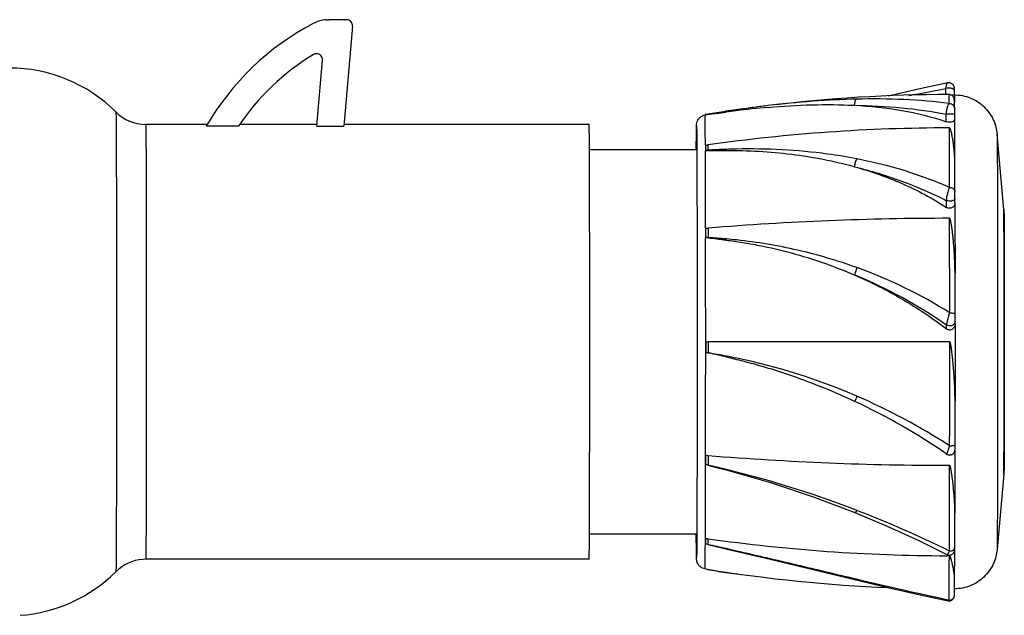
# Model space of a CAD drawing. Header units: millimetres. Extents: x 520 to 659, y -95 to -22.
# Tile 2 of 2: x 567 to 659, y -84 to -29. Entities that reach past the tile are written whole.
import ezdxf

# ---------------------------------------------------------------- set-up
doc = ezdxf.new("R2010")
doc.units = ezdxf.units.MM
doc.header["$LTSCALE"] = 30.734
doc.layers.get('0').update_dxf_attribs({"linetype": 'CONTINUOUS'})

msp = doc.modelspace()

# ---------------------------------------------------------------- linework, layer by layer
at = {"color": 7, "linetype": 'Continuous'}
for p, q in [((594.279, -28.976), (594.266, -28.977)), ((595.502, -28.626), (595.726, -28.618)), ((597.385, -28.618), (595.726, -28.618)), ((597.933, -29.216), (597.118, -38.523)), ((594.609, -38.523), (595.146, -32.38)), ((595.146, -32.38), (595.133, -32.381)), ((653.384, -34.513), (653.384, -34.513)), ((653.204, -35.596), (653.203, -35.027)), ((653.663, -35.618), (653.99, -35.619)), ((653.985, -35.136), (653.985, -35.027)), ((653.986, -35.619), (653.985, -35.136)), ((636.639, -36.621), (633.67, -37.009)), ((654.005, -36.267), (654.005, -36.276)), ((631.012, -37.42), (630.775, -37.459)), ((630.775, -37.459), (631.012, -37.429)), ((630.775, -37.459), (630.775, -37.509)), ((632.698, -37.228), (632.713, -37.226)), ((633.67, -37.009), (633.653, -37.012)), ((633.67, -37.009), (633.653, -37.012)), ((633.664, -37.102), (633.681, -37.1)), ((654.017, -37.408), (653.234, -37.407)), ((653.234, -38.127), (653.234, -37.407)), ((654.015, -36.907), (654.015, -36.91)), ((654.016, -36.947), (654.015, -36.907)), ((654.017, -37.408), (654.016, -36.947)), ((654.017, -37.923), (654.017, -37.408)), ((584.415, -38.369), (578.684, -38.369)), ((594.616, -38.369), (587.436, -38.369)), ((619.978, -38.369), (597.125, -38.369)), ((587.315, -38.523), (584.331, -38.523)), ((594.609, -38.523), (597.118, -38.523)), ((653.524, -39.435), (653.52, -38.696)), ((658.591, -46.285), (657.964, -39.271)), ((630.8, -40.312), (630.802, -40.791)), ((620.003, -40.719), (630.003, -40.719)), ((630.802, -40.791), (630.802, -40.834)), ((654.032, -42.038), (654.032, -42.027)), ((653.257, -46.095), (653.258, -45.472)), ((654.04, -45.712), (654.041, -45.266)), ((653.544, -48.422), (653.542, -47.113)), ((630.82, -48.043), (630.821, -48.9)), ((630.821, -48.9), (630.821, -48.925)), ((654.048, -52.229), (654.048, -52.22)), ((654.05, -56.96), (654.052, -56.702)), ((653.267, -57.419), (653.269, -57.059)), ((654.05, -56.96), (654.051, -58.612)), ((620.031, -58.617), (620.031, -58.571)), ((630.827, -58.609), (630.827, -59.613)), ((630.827, -59.613), (630.827, -58.609)), ((653.55, -58.612), (631.069, -58.613)), ((653.55, -60.141), (653.55, -58.612)), ((630.827, -59.613), (630.827, -59.613)), ((654.049, -64.133), (654.049, -64.124)), ((654.046, -68.613), (654.046, -68.596)), ((654.047, -68.576), (654.047, -68.195)), ((630.818, -70.035), (630.82, -69.177)), ((630.82, -69.177), (630.819, -70.059)), ((653.26, -69.064), (653.262, -69.064)), ((653.59, -69.15), (653.534, -69.152)), ((653.589, -69.15), (653.64, -69.143)), ((653.6, -69.149), (653.59, -69.15)), ((653.6, -69.149), (653.598, -69.149)), ((630.819, -70.059), (630.818, -70.035)), ((653.54, -71.452), (653.542, -70.113)), ((658.591, -70.953), (657.964, -77.967)), ((654.034, -74.559), (654.034, -74.55)), ((630.003, -76.519), (620.003, -76.519)), ((630.8, -76.916), (630.797, -77.441)), ((630.797, -77.397), (630.8, -76.916)), ((631.035, -77.494), (630.797, -77.441)), ((631.035, -77.494), (631.034, -77.495)), ((631.034, -77.495), (632.718, -77.884)), ((632.724, -77.874), (632.718, -77.884)), ((632.718, -77.884), (636.845, -78.857)), ((653.52, -78.535), (653.297, -78.529)), ((653.52, -78.535), (653.297, -78.534)), ((653.3, -78.415), (653.3, -78.415)), ((653.517, -79.325), (653.52, -78.535)), ((578.684, -78.869), (578.402, -78.879)), ((619.978, -78.869), (578.684, -78.869)), ((630.772, -79.752), (630.772, -79.753)), ((630.772, -79.752), (631.014, -79.792)), ((636.845, -78.857), (647.806, -81.483)), ((631.007, -79.818), (630.769, -79.779)), ((633.786, -80.246), (633.662, -80.228)), ((644.877, -80.728), (644.794, -80.708)), ((654.007, -80.713), (654.007, -80.707)), ((653.997, -82.214), (653.997, -82.206)), ((653.997, -82.232), (653.997, -82.224)), ((653.396, -82.724), (653.396, -82.724)), ((653.498, -82.677), (653.41, -82.658)), ((653.498, -82.677), (653.411, -82.659))]:
    msp.add_line(p, q, dxfattribs=at)
for points in [[(653.383, -34.513), (650.784, -35.07), (647.824, -35.744)], [(653.985, -35.013), (653.985, -35.002), (653.984, -34.991), (653.984, -34.974), (653.981, -34.944), (653.975, -34.909), (653.967, -34.871), (653.954, -34.832), (653.938, -34.793), (653.918, -34.754), (653.894, -34.717), (653.866, -34.681), (653.835, -34.646), (653.799, -34.615), (653.76, -34.586), (653.717, -34.56), (653.67, -34.539), (653.621, -34.522), (653.569, -34.51), (653.515, -34.504), (653.46, -34.504), (653.404, -34.51), (653.384, -34.513)], [(653.64, -69.143), (653.69, -69.131), (653.736, -69.114), (653.78, -69.094), (653.82, -69.07), (653.857, -69.043), (653.891, -69.014), (653.922, -68.982), (653.949, -68.948), (653.973, -68.912), (653.994, -68.874), (654.011, -68.836), (654.025, -68.797), (654.034, -68.759), (654.041, -68.721), (654.045, -68.688), (654.046, -68.667), (654.046, -68.657), (654.046, -68.649), (654.046, -68.639)], [(631.055, -70.116), (631.586, -70.247), (632.221, -70.407), (632.737, -70.54)], [(632.737, -70.54), (636.861, -71.717), (640.937, -73.075), (644.725, -74.514)], [(644.725, -74.514), (647.722, -75.775), (650.666, -77.121), (653.299, -78.415)], [(654.026, -77.952), (654.026, -77.94), (654.027, -77.782)], [(653.3, -78.415), (653.331, -78.43), (653.384, -78.449), (653.438, -78.462), (653.492, -78.468), (653.546, -78.469), (653.599, -78.464), (653.649, -78.454), (653.698, -78.439), (653.744, -78.42), (653.786, -78.396), (653.826, -78.369), (653.862, -78.339), (653.895, -78.307), (653.924, -78.272), (653.949, -78.235), (653.971, -78.198), (653.988, -78.16), (654.002, -78.123), (654.012, -78.086), (654.019, -78.05), (654.024, -78.018), (654.025, -77.993), (654.026, -77.979), (654.026, -77.971), (654.026, -77.962)], [(647.806, -81.483), (650.804, -82.167), (653.395, -82.724)], [(653.396, -82.724), (653.423, -82.729), (653.48, -82.734), (653.536, -82.733), (653.591, -82.725), (653.643, -82.712), (653.693, -82.694), (653.739, -82.672), (653.782, -82.645), (653.822, -82.614), (653.857, -82.581), (653.889, -82.545), (653.916, -82.507), (653.939, -82.467), (653.958, -82.428), (653.972, -82.388), (653.983, -82.349), (653.991, -82.313), (653.995, -82.279), (653.996, -82.256), (653.997, -82.245), (653.997, -82.238)]]:
    msp.add_lwpolyline(points, dxfattribs=at)
for centre, radius, start, end in [((605.93, -51.09), 25, 117.81157, 149.82678), ((595.725, -31.718), 3.1, 94.1317, 117.81262), ((597.385, -29.168), 0.55, 355.00502, 89.99482), ((605.943, -51.088), 22.47, 121.16805, 146.00009), ((594.598, -32.333), 0.55, 355.00853, 94.12722), ((565.978, -47.206), 14.088, 45.19461, 89.99911), ((653.566, -175.622), 140.033, 90.02938, 96.94309), ((653.494, -36.089), 0.5, 55.94586, 90.02111), ((653.571, -175.654), 140.066, 96.94337, 98.16822), ((578.684, -34.456), 3.913, 224.76279, 270.00046), ((646.704, -139.739), 103.464, 98.71909, 98.85664), ((652.025, -164.632), 128.937, 98.6182, 99.37954), ((646.076, -135.611), 99.288, 97.74412, 98.72222), ((651.276, -159.665), 123.913, 98.17672, 98.62028), ((645.416, -130.831), 94.463, 97.14644, 97.7279), ((644.111, -120.269), 83.821, 95.10422, 97.14775), ((-777.67, -45.347), 1431.706, 0.132415, 0.297113), ((653.586, -200.014), 161.318, 90.02322, 98.03347), ((687.765, -40.738), 56.725, 179.53679, 180.03804), ((-2432.602, -53.112), 3052.63, 0.033079, 0.232919), ((637.817, -149.09), 108.527, 93.58074, 93.70638), ((631.915, -145.336), 104.552, 90.48002, 90.61007), ((632.857, -96.94), 56.144, 90.1366, 92.09825), ((-2711.257, -52.775), 3342.08, 0.081106, 0.204709), ((635.04, -103.633), 62.985, 92.10173, 93.64205), ((634.921, -102.074), 61.42, 91.14096, 92.04437), ((482.955, -45.041), 171.086, 359.92474, 0.14397), ((653.592, -325.206), 278.093, 90.01031, 94.64712), ((813.22, -49.047), 182.161, 179.67901, 179.95762), ((623.898, -113.328), 64.799, 83.65602, 83.86707), ((627.421, -113.007), 64.197, 86.75128, 86.96357), ((626.274, -98.137), 49.422, 82.47841, 84.72078), ((628.226, -100.455), 51.621, 84.9724, 86.85468), ((628.19, -99.819), 50.987, 83.77666, 84.86931), ((629.522, -94.366), 45.352, 58.00251, 70.15638), ((627.101, -94.938), 46.039, 55.36291, 67.51543), ((526.731, -56.279), 127.322, 359.80958, 0.09852), ((883.202, -60.141), 252.138, 179.65282, 179.88857), ((619.239, -118.495), 60.012, 76.9893, 78.86616), ((621.821, -117.092), 58.181, 80.85785, 81.09464), ((621.908, -117.265), 58.338, 79.2824, 80.96925), ((621.797, -117.247), 58.337, 78.20434, 79.17225), ((621.787, -117.281), 58.373, 66.6543, 78.20194), ((619.276, -118.399), 59.908, 55.43695, 64.87823), ((619.3, -118.34), 59.845, 55.42622, 64.87602), ((621.454, -117.998), 59.163, 57.14816, 66.63333), ((-2431.947, -64.127), 3051.975, 359.76704, 359.966923), ((828.322, -70.85), 197.267, 179.52087, 179.78567), ((653.597, 208.333), 278.447, 265.3579, 269.98882), ((653.544, -68.656), 0.497, 235.45998, 275.25327), ((-1627.021, -67.303), 2257.841, 359.756066, 359.930035), ((614.248, -141.034), 72.883, 76.66696, 76.85848), ((615.812, -138.779), 70.339, 77.48363, 77.68165), ((610.927, -161.548), 93.626, 76.5236, 77.58501), ((630.448, -70.01), 2.35, 346.97193, 347.89437), ((610.627, -162.098), 94.227, 75.81765, 76.42365), ((609.64, -165.605), 97.87, 68.87957, 75.76083), ((606.504, -173.474), 106.34, 63.75504, 68.83078), ((703.086, -78.092), 72.053, 179.09332, 179.52391), ((653.586, 82.838), 161.372, 261.96916, 269.89743), ((516.57, -591.866), 526.955, 77.2659, 77.45424), ((-36.136, -75.378), 690.164, 359.557049, 359.778354), ((578.684, -82.782), 3.913, 94.13441, 135.23631), ((-247.953, -75.764), 901.476, 359.560643, 359.773698), ((565.978, -70.031), 14.088, 274.13468, 314.80569), ((652.038, 47.396), 128.94, 260.61265, 261.37319), ((653.561, 58.375), 139.994, 260.73153, 267.66633), ((651.276, 42.347), 123.835, 261.37104, 261.82266), ((-13.334, -76.972), 667.352, 359.550996, 359.678797)]:
    msp.add_arc(centre, radius, start, end, dxfattribs=at)
msp.add_ellipse((592.844, -58.619), major_axis=(1.772, 20.25), ratio=0.002575, start_param=-0.123358, end_param=0.000414, dxfattribs=at)
for points in [[(594.559, -31.784), (594.473, -31.79), (594.387, -31.818), (594.314, -31.862)], [(630.8, -40.312), (630.88, -40.302), (630.961, -40.291), (631.041, -40.279)], [(633.691, -78.095), (633.369, -78.021), (633.046, -77.947), (632.724, -77.874)]]:
    msp.add_open_spline(points, degree=3, dxfattribs=at)
for points, knots in [([(653.203, -35.027), (653.208, -34.958), (653.222, -34.835), (653.255, -34.692), (653.291, -34.605), (653.323, -34.55), (653.359, -34.518), (653.384, -34.513)], [0, 0, 0, 0, 0.366489, 0.65793, 0.77219, 0.865618, 1, 1, 1, 1]), ([(649.758, -35.685), (650.05, -35.626), (651.197, -35.397), (652.346, -35.179), (653.203, -35.027)], [0, 0, 0, 0, 0.255131, 1, 1, 1, 1]), ([(653.985, -35.232), (653.985, -35.212), (653.973, -35.166), (653.921, -35.103), (653.833, -35.047), (653.714, -35.006), (653.578, -34.983), (653.404, -34.98), (653.277, -35.001), (653.203, -35.027)], [0, 0, 0, 0, 0.067795, 0.154654, 0.270379, 0.414179, 0.574742, 0.734952, 1, 1, 1, 1]), ([(653.516, -36.426), (653.515, -36.361), (653.513, -36.239), (653.511, -36.069), (653.508, -35.925), (653.505, -35.807), (653.503, -35.725), (653.501, -35.673), (653.5, -35.643), (653.498, -35.621), (653.498, -35.603), (653.496, -35.595), (653.495, -35.588), (653.494, -35.588)], [0, 0, 0, 0, 0.233566, 0.43634, 0.608156, 0.748887, 0.858456, 0.901535, 0.936803, 0.964258, 0.983906, 0.995767, 1, 1, 1, 1]), ([(654.004, -36.267), (654.003, -36.197), (653.99, -36.068), (653.933, -35.859), (653.849, -35.724), (653.775, -35.674)], [0, 0, 0, 0, 0.321102, 0.589589, 1, 1, 1, 1]), ([(653.99, -35.619), (654.242, -35.62), (654.746, -35.669), (655.714, -35.953), (656.796, -36.645), (657.543, -37.686), (657.867, -38.598), (657.945, -39.058), (657.964, -39.271)], [0, 0, 0, 0, 0.127903, 0.255794, 0.510276, 0.76446, 0.891229, 1, 1, 1, 1]), ([(653.99, -35.619), (653.991, -35.619), (653.991, -35.624), (653.993, -35.63), (653.993, -35.643), (653.994, -35.661), (653.995, -35.683), (653.996, -35.724), (653.998, -35.787), (654, -35.877), (654.001, -35.988), (654.003, -36.118), (654.004, -36.211), (654.005, -36.261)], [0, 0, 0, 0, 0.004154, 0.015995, 0.035649, 0.063128, 0.098431, 0.141551, 0.251213, 0.392047, 0.563929, 0.766652, 1, 1, 1, 1]), ([(644.873, -36.016), (643.514, -36.048), (640.763, -36.191), (638.022, -36.459), (636.639, -36.621)], [0, 0, 0, 0, 0.494089, 1, 1, 1, 1]), ([(636.654, -36.781), (638.004, -36.661), (640.674, -36.497), (643.35, -36.519), (644.666, -36.587)], [0, 0, 0, 0, 0.507005, 1, 1, 1, 1]), ([(644.873, -36.016), (644.842, -36.025), (644.798, -36.065), (644.757, -36.134), (644.714, -36.235), (644.678, -36.388), (644.667, -36.519), (644.666, -36.587)], [0, 0, 0, 0, 0.155601, 0.260225, 0.383075, 0.673734, 1, 1, 1, 1]), ([(644.666, -36.587), (646.134, -36.614), (649.004, -36.759), (651.855, -37.144), (653.234, -37.407)], [0, 0, 0, 0, 0.51115, 1, 1, 1, 1]), ([(644.666, -36.587), (646.148, -36.665), (649.048, -36.961), (651.888, -37.659), (653.234, -38.127)], [0, 0, 0, 0, 0.509942, 1, 1, 1, 1]), ([(653.516, -36.426), (652.114, -36.239), (649.234, -35.999), (646.345, -35.981), (644.873, -36.016)], [0, 0, 0, 0, 0.48996, 1, 1, 1, 1]), ([(653.234, -37.407), (653.242, -37.294), (653.266, -37.079), (653.328, -36.791), (653.397, -36.591), (653.463, -36.478), (653.498, -36.439), (653.516, -36.426)], [0, 0, 0, 0, 0.329143, 0.622965, 0.851129, 0.935485, 1, 1, 1, 1]), ([(653.516, -36.426), (653.583, -36.426), (653.721, -36.454), (653.89, -36.571), (653.992, -36.733), (654.014, -36.852), (654.015, -36.907)], [0, 0, 0, 0, 0.26623, 0.534768, 0.783696, 1, 1, 1, 1]), ([(654.015, -36.91), (654.015, -36.842), (654.012, -36.628), (654.008, -36.414), (654.004, -36.267)], [0, 0, 0, 0, 0.313275, 1, 1, 1, 1]), ([(575.906, -37.211), (575.907, -37.212), (575.907, -37.218), (575.908, -37.229), (575.909, -37.247), (575.91, -37.271), (575.911, -37.303), (575.912, -37.358), (575.914, -37.444), (575.916, -37.567), (575.918, -37.717), (575.92, -37.893), (575.923, -38.179), (575.926, -38.602), (575.93, -39.184), (575.933, -39.864), (575.935, -40.35), (575.936, -40.609)], [0, 0, 0, 0, 0.001325, 0.004618, 0.009893, 0.017151, 0.026391, 0.03761, 0.065974, 0.102211, 0.146268, 0.198077, 0.257577, 0.399417, 0.571058, 0.771565, 1, 1, 1, 1]), ([(629.97, -38.638), (629.971, -38.593), (629.973, -38.514), (629.976, -38.414), (629.985, -38.275), (630.025, -38.092), (630.142, -37.869), (630.312, -37.684), (630.526, -37.549), (630.689, -37.499), (630.772, -37.485)], [0, 0, 0, 0, 0.087809, 0.153008, 0.193465, 0.356693, 0.513316, 0.674835, 0.837166, 1, 1, 1, 1]), ([(630.8, -40.312), (630.798, -39.937), (630.794, -39.279), (630.789, -38.516), (630.785, -38.045), (630.782, -37.801), (630.778, -37.63), (630.776, -37.541), (630.775, -37.509)], [0, 0, 0, 0, 0.401031, 0.703988, 0.817286, 0.904587, 0.96556, 1, 1, 1, 1]), ([(631.012, -37.429), (631.153, -37.411), (631.434, -37.378), (631.856, -37.333), (632.277, -37.282), (632.557, -37.244), (632.697, -37.228)], [0, 0, 0, 0, 0.250558, 0.50075, 0.750567, 1, 1, 1, 1]), ([(632.704, -37.152), (632.701, -37.152), (632.697, -37.162), (632.696, -37.177), (632.695, -37.201), (632.697, -37.219), (632.698, -37.228)], [0, 0, 0, 0, 0.100032, 0.315534, 0.630342, 1, 1, 1, 1]), ([(578.684, -38.369), (578.685, -38.369), (578.685, -38.372), (578.686, -38.375), (578.686, -38.384), (578.687, -38.4), (578.688, -38.428), (578.69, -38.47), (578.691, -38.525), (578.692, -38.592), (578.693, -38.671), (578.695, -38.8), (578.697, -38.991), (578.7, -39.256), (578.702, -39.568), (578.705, -39.925), (578.707, -40.327), (578.71, -40.951), (578.714, -41.835), (578.718, -43.015), (578.722, -44.345), (578.725, -45.813), (578.728, -47.404), (578.731, -49.102), (578.734, -51.535), (578.737, -54.717), (578.738, -58.617), (578.737, -62.517), (578.734, -65.698), (578.731, -68.132), (578.728, -69.831), (578.725, -71.422), (578.722, -72.89), (578.718, -74.22), (578.714, -75.4), (578.71, -76.285), (578.707, -76.908), (578.705, -77.311), (578.702, -77.669), (578.7, -77.98), (578.697, -78.245), (578.695, -78.437), (578.693, -78.566), (578.692, -78.645), (578.691, -78.712), (578.69, -78.767), (578.688, -78.809), (578.687, -78.838), (578.686, -78.854), (578.686, -78.862), (578.685, -78.866), (578.685, -78.869), (578.684, -78.869)], [0, 0, 0, 0, 0.000041, 0.000155, 0.000344, 0.000608, 0.001362, 0.002415, 0.003767, 0.005418, 0.007368, 0.009614, 0.014991, 0.021536, 0.029233, 0.038065, 0.048008, 0.059041, 0.084264, 0.11349, 0.146437, 0.18279, 0.222196, 0.264278, 0.30863, 0.402417, 0.499953, 0.597491, 0.691283, 0.735639, 0.777726, 0.817138, 0.853497, 0.886451, 0.915684, 0.940915, 0.951952, 0.961899, 0.970735, 0.978437, 0.984986, 0.990367, 0.992616, 0.994568, 0.996221, 0.997576, 0.998632, 0.999387, 0.999652, 0.999843, 0.999958, 1, 1, 1, 1]), ([(584.415, -38.369), (584.416, -38.369), (584.412, -38.374), (584.411, -38.379), (584.403, -38.393), (584.395, -38.409), (584.382, -38.431), (584.361, -38.469), (584.343, -38.501), (584.331, -38.523)], [0, 0, 0, 0, 0.013947, 0.059611, 0.137085, 0.246287, 0.387258, 0.560026, 1, 1, 1, 1]), ([(620.003, -40.702), (620.002, -40.523), (620, -40.186), (619.997, -39.716), (619.994, -39.314), (619.992, -39.024), (619.99, -38.828), (619.988, -38.708), (619.986, -38.606), (619.985, -38.523), (619.984, -38.465), (619.982, -38.428), (619.982, -38.407), (619.981, -38.391), (619.98, -38.379), (619.979, -38.374), (619.979, -38.369), (619.978, -38.369)], [0, 0, 0, 0, 0.230879, 0.432717, 0.604768, 0.746373, 0.805608, 0.857054, 0.900657, 0.936371, 0.964174, 0.975103, 0.984048, 0.991007, 0.99598, 0.998968, 1, 1, 1, 1]), ([(629.982, -38.496), (629.983, -38.501), (629.983, -38.518), (629.985, -38.571), (629.986, -38.672), (629.989, -38.83), (629.991, -39.035), (629.994, -39.284), (629.997, -39.704), (630.001, -40.334), (630.005, -41.213), (630.009, -42.249), (630.013, -43.432), (630.018, -45.272), (630.023, -47.851), (630.028, -51.212), (630.03, -54.84), (630.032, -59.829), (630.029, -64.728), (630.023, -69.362), (630.017, -72.339), (630.011, -74.529), (630.005, -76.009), (630.001, -76.89), (629.996, -77.607), (629.992, -78.151), (629.987, -78.51), (629.985, -78.687), (629.982, -78.742)], [0, 0, 0, 0, 0.000397, 0.00125, 0.003983, 0.007928, 0.013021, 0.019228, 0.026528, 0.044323, 0.066228, 0.092039, 0.121523, 0.154414, 0.229206, 0.313739, 0.40498, 0.499635, 0.685579, 0.770168, 0.845043, 0.907523, 0.933395, 0.955364, 0.973226, 0.986804, 0.995916, 1, 1, 1, 1]), ([(654.017, -37.923), (654.017, -37.944), (654.003, -37.991), (653.951, -38.051), (653.869, -38.102), (653.762, -38.143), (653.635, -38.168), (653.455, -38.177), (653.318, -38.156), (653.234, -38.127)], [0, 0, 0, 0, 0.071763, 0.157495, 0.264216, 0.393637, 0.542022, 0.700527, 1, 1, 1, 1]), ([(629.954, -40.715), (629.956, -40.283), (629.96, -39.59), (629.966, -38.898), (629.97, -38.638)], [0, 0, 0, 0, 0.623885, 1, 1, 1, 1]), ([(654.032, -42.027), (654.032, -41.868), (654.024, -41.555), (653.998, -41.093), (653.959, -40.648), (653.918, -40.288), (653.88, -40.009), (653.849, -39.806), (653.815, -39.607), (653.779, -39.413), (653.739, -39.224), (653.701, -39.069), (653.666, -38.948), (653.637, -38.858), (653.605, -38.784), (653.572, -38.726), (653.541, -38.696), (653.52, -38.696)], [0, 0, 0, 0, 0.140154, 0.275777, 0.406812, 0.533197, 0.594633, 0.654893, 0.713981, 0.771911, 0.828723, 0.88452, 0.912125, 0.939666, 0.967513, 0.982085, 1, 1, 1, 1]), ([(657.964, -39.271), (657.965, -39.287), (657.967, -39.335), (657.969, -39.43), (657.971, -39.568), (657.975, -39.842), (657.979, -40.291), (657.983, -40.957), (657.987, -41.786), (657.991, -42.771), (657.995, -43.904), (658, -45.676), (658.005, -48.17), (658.01, -51.428), (658.012, -54.953), (658.013, -57.378), (658.013, -58.613)], [0, 0, 0, 0, 0.002571, 0.007454, 0.014639, 0.024111, 0.049819, 0.084339, 0.127353, 0.17846, 0.237188, 0.302992, 0.453325, 0.623899, 0.808393, 1, 1, 1, 1]), ([(653.541, -44.238), (653.54, -43.796), (653.535, -42.195), (653.529, -40.594), (653.524, -39.435)], [0, 0, 0, 0, 0.276306, 1, 1, 1, 1]), ([(575.936, -40.609), (575.947, -43.19), (575.958, -49.188), (575.964, -58.605), (575.958, -68.024), (575.947, -74.027), (575.936, -76.612)], [0, 0, 0, 0, 0.215067, 0.499805, 0.784642, 1, 1, 1, 1]), ([(631.039, -40.789), (631.18, -40.787), (631.461, -40.788), (631.883, -40.793), (632.303, -40.795), (632.584, -40.794), (632.724, -40.797)], [0, 0, 0, 0, 0.25058, 0.500992, 0.750741, 1, 1, 1, 1]), ([(632.73, -40.692), (632.725, -40.707), (632.721, -40.743), (632.722, -40.777), (632.724, -40.797)], [0, 0, 0, 0, 0.448412, 1, 1, 1, 1]), ([(632.724, -40.797), (633.744, -40.794), (635.777, -40.84), (638.804, -41.105), (641.783, -41.578), (643.733, -42.04), (644.694, -42.308)], [0, 0, 0, 0, 0.252962, 0.503832, 0.752683, 1, 1, 1, 1]), ([(644.902, -41.578), (643.991, -41.401), (640.288, -40.795), (636.521, -40.609), (633.698, -40.666)], [0, 0, 0, 0, 0.247286, 1, 1, 1, 1]), ([(644.902, -41.578), (644.87, -41.623), (644.815, -41.731), (644.752, -41.911), (644.709, -42.108), (644.695, -42.243), (644.694, -42.308)], [0, 0, 0, 0, 0.213737, 0.471735, 0.744545, 1, 1, 1, 1]), ([(653.541, -44.239), (652.166, -43.636), (649.326, -42.593), (646.39, -41.868), (644.902, -41.578)], [0, 0, 0, 0, 0.497485, 1, 1, 1, 1]), ([(654.04, -44.611), (654.04, -44.387), (654.037, -43.529), (654.034, -42.671), (654.032, -42.038)], [0, 0, 0, 0, 0.262068, 1, 1, 1, 1]), ([(644.694, -42.308), (646.181, -42.68), (649.103, -43.569), (651.908, -44.784), (653.258, -45.472)], [0, 0, 0, 0, 0.502764, 1, 1, 1, 1]), ([(644.694, -42.308), (646.2, -42.729), (649.164, -43.769), (651.941, -45.246), (653.257, -46.095)], [0, 0, 0, 0, 0.499679, 1, 1, 1, 1]), ([(653.258, -45.472), (653.277, -45.251), (653.332, -44.924), (653.44, -44.515), (653.505, -44.323), (653.541, -44.238)], [0, 0, 0, 0, 0.523431, 0.781982, 1, 1, 1, 1]), ([(653.541, -44.238), (653.609, -44.238), (653.743, -44.258), (653.911, -44.345), (654.017, -44.472), (654.041, -44.569), (654.04, -44.611)], [0, 0, 0, 0, 0.298565, 0.579783, 0.813184, 1, 1, 1, 1]), ([(654.04, -45.712), (654.04, -45.791), (653.992, -45.958), (653.794, -46.14), (653.52, -46.203), (653.334, -46.145), (653.257, -46.095)], [0, 0, 0, 0, 0.226484, 0.471598, 0.736777, 1, 1, 1, 1]), ([(654.041, -45.266), (654.041, -45.286), (654.029, -45.332), (653.977, -45.395), (653.889, -45.451), (653.771, -45.492), (653.634, -45.515), (653.46, -45.519), (653.333, -45.497), (653.258, -45.472)], [0, 0, 0, 0, 0.067623, 0.154238, 0.269756, 0.413503, 0.574179, 0.734601, 1, 1, 1, 1]), ([(654.04, -45.712), (654.041, -46.224), (654.045, -48.396), (654.047, -50.568), (654.048, -52.229)], [0, 0, 0, 0, 0.235373, 1, 1, 1, 1]), ([(658.591, -46.285), (658.608, -46.479), (658.613, -46.919), (658.62, -47.736), (658.624, -48.856), (658.629, -50.334), (658.633, -52.119), (658.635, -54.146), (658.637, -56.34), (658.637, -58.62), (658.637, -60.899), (658.635, -63.093), (658.633, -65.12), (658.629, -66.905), (658.624, -68.382), (658.62, -69.502), (658.613, -70.319), (658.608, -70.759), (658.591, -70.953)], [0, 0, 0, 0, 0.023693, 0.053491, 0.099323, 0.159936, 0.233185, 0.316382, 0.406451, 0.500028, 0.593601, 0.68366, 0.766848, 0.840087, 0.900692, 0.946515, 0.976306, 1, 1, 1, 1]), ([(658.622, -58.618), (658.622, -57.83), (658.622, -56.284), (658.62, -54.037), (658.617, -51.959), (658.614, -50.369), (658.611, -49.239), (658.609, -48.517), (658.606, -47.889), (658.603, -47.36), (658.601, -46.936), (658.598, -46.619), (658.595, -46.425), (658.593, -46.326), (658.592, -46.296), (658.591, -46.285)], [0, 0, 0, 0, 0.191597, 0.376084, 0.54666, 0.696996, 0.762801, 0.821531, 0.872641, 0.915656, 0.950179, 0.975887, 0.992546, 0.997428, 1, 1, 1, 1]), ([(654.048, -52.22), (654.048, -51.996), (654.041, -51.551), (654.016, -50.887), (653.978, -50.231), (653.937, -49.69), (653.899, -49.261), (653.869, -48.943), (653.835, -48.628), (653.799, -48.314), (653.766, -48.055), (653.737, -47.849), (653.713, -47.696), (653.688, -47.544), (653.663, -47.417), (653.64, -47.317), (653.62, -47.243), (653.599, -47.181), (653.577, -47.136), (653.556, -47.113), (653.542, -47.113)], [0, 0, 0, 0, 0.130032, 0.258802, 0.386201, 0.512118, 0.574488, 0.63645, 0.69799, 0.759099, 0.819771, 0.849943, 0.880007, 0.90997, 0.939844, 0.954761, 0.969681, 0.984654, 0.992236, 1, 1, 1, 1]), ([(630.82, -48.044), (630.86, -48.042), (630.941, -48.036), (631.021, -48.03), (631.061, -48.027)], [0, 0, 0, 0, 0.499739, 1, 1, 1, 1]), ([(653.553, -55.904), (653.553, -55.259), (653.55, -52.766), (653.547, -50.272), (653.544, -48.422)], [0, 0, 0, 0, 0.258295, 1, 1, 1, 1]), ([(630.827, -58.609), (630.827, -57.773), (630.827, -54.545), (630.824, -51.316), (630.821, -48.925)], [0, 0, 0, 0, 0.259108, 1, 1, 1, 1]), ([(631.058, -48.926), (631.34, -48.957), (631.762, -49.011), (632.323, -49.084), (632.603, -49.12), (632.743, -49.14)], [0, 0, 0, 0, 0.500715, 0.750528, 1, 1, 1, 1]), ([(632.749, -49.036), (632.745, -49.055), (632.742, -49.09), (632.74, -49.125), (632.743, -49.14)], [0, 0, 0, 0, 0.554311, 1, 1, 1, 1]), ([(632.743, -49.14), (633.255, -49.208), (634.278, -49.356), (636.314, -49.719), (638.838, -50.306), (641.814, -51.228), (643.752, -51.986), (644.708, -52.399)], [0, 0, 0, 0, 0.124554, 0.249183, 0.498697, 0.748858, 1, 1, 1, 1]), ([(644.917, -51.707), (643.11, -51.053), (639.416, -49.973), (635.621, -49.34), (633.717, -49.133)], [0, 0, 0, 0, 0.500812, 1, 1, 1, 1]), ([(620.031, -58.571), (620.031, -57.956), (620.031, -55.549), (620.03, -53.142), (620.028, -51.349)], [0, 0, 0, 0, 0.255363, 1, 1, 1, 1]), ([(644.917, -51.707), (644.86, -51.831), (644.79, -52.017), (644.727, -52.251), (644.71, -52.355), (644.708, -52.399)], [0, 0, 0, 0, 0.566748, 0.816304, 1, 1, 1, 1]), ([(654.052, -56.06), (654.052, -55.736), (654.051, -54.459), (654.049, -53.182), (654.048, -52.229)], [0, 0, 0, 0, 0.253671, 1, 1, 1, 1]), ([(644.708, -52.399), (646.224, -53.054), (649.191, -54.55), (651.949, -56.404), (653.267, -57.419)], [0, 0, 0, 0, 0.498156, 1, 1, 1, 1]), ([(653.269, -57.059), (653.28, -56.988), (653.313, -56.822), (653.377, -56.546), (653.459, -56.231), (653.52, -56.013), (653.553, -55.904)], [0, 0, 0, 0, 0.179677, 0.428429, 0.712834, 1, 1, 1, 1]), ([(653.553, -55.904), (653.62, -55.904), (653.746, -55.912), (653.89, -55.94), (653.979, -55.977), (654.028, -56.006), (654.052, -56.04), (654.052, -56.06)], [0, 0, 0, 0, 0.368493, 0.684918, 0.802571, 0.891116, 1, 1, 1, 1]), ([(654.052, -56.702), (654.052, -56.774), (654.002, -56.94), (653.789, -57.111), (653.514, -57.155), (653.338, -57.1), (653.269, -57.059)], [0, 0, 0, 0, 0.21244, 0.47807, 0.76059, 1, 1, 1, 1]), ([(654.05, -56.96), (654.05, -57.054), (654.007, -57.244), (653.846, -57.43), (653.672, -57.509), (653.529, -57.525), (653.388, -57.495), (653.304, -57.448), (653.267, -57.419)], [0, 0, 0, 0, 0.249033, 0.49784, 0.623466, 0.748955, 0.874555, 1, 1, 1, 1]), ([(620.028, -65.889), (620.028, -65.301), (620.03, -62.877), (620.031, -60.453), (620.031, -58.617)], [0, 0, 0, 0, 0.242536, 1, 1, 1, 1]), ([(630.827, -58.609), (630.867, -58.611), (630.948, -58.611), (631.029, -58.613), (631.069, -58.613)], [0, 0, 0, 0, 0.499981, 1, 1, 1, 1]), ([(654.049, -64.124), (654.049, -63.896), (654.043, -63.439), (654.018, -62.751), (653.981, -62.06), (653.941, -61.483), (653.904, -61.02), (653.874, -60.672), (653.841, -60.324), (653.811, -60.034), (653.786, -59.802), (653.765, -59.628), (653.744, -59.454), (653.721, -59.28), (653.699, -59.136), (653.681, -59.02), (653.665, -58.934), (653.648, -58.848), (653.632, -58.777), (653.616, -58.721), (653.602, -58.678), (653.586, -58.641), (653.564, -58.612), (653.55, -58.612)], [0, 0, 0, 0, 0.123028, 0.246862, 0.371389, 0.496491, 0.559222, 0.622053, 0.684969, 0.747957, 0.779473, 0.811001, 0.842539, 0.874086, 0.90564, 0.921419, 0.937199, 0.95298, 0.96876, 0.976651, 0.98454, 0.992423, 1, 1, 1, 1]), ([(654.051, -58.612), (654.051, -59.076), (654.05, -60.917), (654.05, -62.757), (654.049, -64.133)], [0, 0, 0, 0, 0.252297, 1, 1, 1, 1]), ([(658.013, -58.613), (658.013, -59.849), (658.012, -62.275), (658.01, -65.802), (658.005, -69.062), (658, -71.557), (657.995, -73.33), (657.991, -74.464), (657.987, -75.45), (657.983, -76.28), (657.979, -76.946), (657.975, -77.396), (657.971, -77.669), (657.969, -77.808), (657.967, -77.902), (657.965, -77.95), (657.964, -77.967)], [0, 0, 0, 0, 0.191578, 0.376061, 0.546635, 0.696977, 0.762786, 0.821519, 0.872632, 0.915652, 0.950176, 0.975887, 0.98536, 0.992546, 0.997429, 1, 1, 1, 1]), ([(658.591, -70.953), (658.592, -70.942), (658.593, -70.911), (658.595, -70.812), (658.598, -70.618), (658.601, -70.302), (658.603, -69.877), (658.606, -69.348), (658.609, -68.72), (658.611, -67.998), (658.614, -66.867), (658.617, -65.277), (658.62, -63.199), (658.622, -60.952), (658.622, -59.405), (658.622, -58.618)], [0, 0, 0, 0, 0.002572, 0.007454, 0.024114, 0.049822, 0.084347, 0.127364, 0.178475, 0.237207, 0.303013, 0.453352, 0.623928, 0.808412, 1, 1, 1, 1]), ([(630.82, -69.177), (630.821, -68.428), (630.825, -65.24), (630.827, -62.051), (630.827, -59.613)], [0, 0, 0, 0, 0.23509, 1, 1, 1, 1]), ([(632.756, -59.948), (632.754, -59.958), (632.751, -59.975), (632.749, -59.998), (632.748, -60.014), (632.748, -60.021), (632.749, -60.024), (632.75, -60.024)], [0, 0, 0, 0, 0.37767, 0.698183, 0.913647, 0.972902, 1, 1, 1, 1]), ([(632.75, -60.024), (633.262, -60.142), (634.285, -60.389), (636.321, -60.937), (638.842, -61.732), (641.812, -62.855), (643.751, -63.708), (644.709, -64.157)], [0, 0, 0, 0, 0.124402, 0.249052, 0.49897, 0.74946, 1, 1, 1, 1]), ([(653.548, -68.296), (653.549, -67.623), (653.55, -64.905), (653.55, -62.186), (653.55, -60.141)], [0, 0, 0, 0, 0.247687, 1, 1, 1, 1]), ([(644.919, -63.687), (644.906, -63.719), (644.88, -63.78), (644.841, -63.869), (644.806, -63.95), (644.775, -64.02), (644.753, -64.07), (644.737, -64.103), (644.728, -64.122), (644.721, -64.137), (644.716, -64.148), (644.712, -64.153), (644.71, -64.157), (644.709, -64.157)], [0, 0, 0, 0, 0.200055, 0.389851, 0.562484, 0.712392, 0.834643, 0.884031, 0.925061, 0.957373, 0.980683, 0.994871, 1, 1, 1, 1]), ([(654.047, -68.195), (654.047, -67.859), (654.048, -66.505), (654.049, -65.151), (654.049, -64.133)], [0, 0, 0, 0, 0.248375, 1, 1, 1, 1]), ([(653.262, -69.064), (653.267, -69.067), (653.281, -69.055), (653.29, -69.039), (653.304, -69.015), (653.318, -68.985), (653.341, -68.931), (653.373, -68.849), (653.413, -68.734), (653.474, -68.548), (653.518, -68.4), (653.548, -68.296)], [0, 0, 0, 0, 0.021788, 0.044918, 0.076987, 0.117775, 0.16692, 0.288513, 0.437454, 0.609054, 1, 1, 1, 1]), ([(653.548, -68.296), (653.615, -68.296), (653.713, -68.293), (653.837, -68.278), (653.913, -68.265), (653.974, -68.249), (654.018, -68.232), (654.047, -68.21), (654.047, -68.195)], [0, 0, 0, 0, 0.385839, 0.562148, 0.713022, 0.83073, 0.91484, 1, 1, 1, 1]), ([(654.045, -68.69), (654.044, -69.218), (654.041, -71.174), (654.037, -73.13), (654.034, -74.559)], [0, 0, 0, 0, 0.269706, 1, 1, 1, 1]), ([(630.82, -69.177), (630.86, -69.182), (630.941, -69.189), (631.021, -69.197), (631.061, -69.2)], [0, 0, 0, 0, 0.500111, 1, 1, 1, 1]), ([(654.034, -74.55), (654.034, -74.379), (654.028, -74.032), (654.004, -73.505), (653.968, -72.965), (653.929, -72.507), (653.893, -72.134), (653.863, -71.85), (653.831, -71.563), (653.795, -71.273), (653.763, -71.03), (653.735, -70.834), (653.712, -70.687), (653.686, -70.539), (653.662, -70.415), (653.64, -70.317), (653.62, -70.243), (653.599, -70.182), (653.577, -70.137), (653.556, -70.113), (653.542, -70.113)], [0, 0, 0, 0, 0.114322, 0.23187, 0.352549, 0.476248, 0.539194, 0.60285, 0.667203, 0.73224, 0.797951, 0.831059, 0.864336, 0.897788, 0.931429, 0.948333, 0.965313, 0.982421, 0.991108, 1, 1, 1, 1]), ([(653.528, -78.096), (653.529, -77.574), (653.534, -75.359), (653.538, -73.145), (653.54, -71.452)], [0, 0, 0, 0, 0.235741, 1, 1, 1, 1]), ([(644.905, -74.31), (644.889, -74.342), (644.857, -74.397), (644.814, -74.459), (644.781, -74.493), (644.757, -74.511), (644.736, -74.518), (644.725, -74.514)], [0, 0, 0, 0, 0.381645, 0.678826, 0.791815, 0.880937, 1, 1, 1, 1]), ([(654.027, -77.763), (654.028, -77.505), (654.03, -76.436), (654.032, -75.368), (654.034, -74.559)], [0, 0, 0, 0, 0.242076, 1, 1, 1, 1]), ([(575.936, -76.612), (575.935, -76.872), (575.933, -77.36), (575.93, -78.044), (575.926, -78.629), (575.923, -79.053), (575.92, -79.341), (575.918, -79.518), (575.916, -79.669), (575.914, -79.792), (575.912, -79.879), (575.911, -79.934), (575.91, -79.966), (575.909, -79.99), (575.908, -80.009), (575.907, -80.019), (575.907, -80.025), (575.906, -80.026)], [0, 0, 0, 0, 0.228423, 0.428927, 0.600574, 0.74242, 0.801924, 0.853737, 0.897796, 0.934034, 0.962397, 0.973616, 0.982855, 0.990112, 0.995385, 0.998677, 1, 1, 1, 1]), ([(619.978, -78.869), (619.979, -78.869), (619.979, -78.864), (619.98, -78.858), (619.981, -78.846), (619.982, -78.83), (619.982, -78.809), (619.984, -78.772), (619.985, -78.714), (619.987, -78.63), (619.988, -78.529), (619.99, -78.409), (619.992, -78.212), (619.994, -77.923), (619.997, -77.522), (620, -77.052), (620.002, -76.716), (620.003, -76.536)], [0, 0, 0, 0, 0.001077, 0.00411, 0.009124, 0.016122, 0.025102, 0.036063, 0.063921, 0.099677, 0.14331, 0.194774, 0.254013, 0.39559, 0.567568, 0.769285, 1, 1, 1, 1]), ([(629.971, -78.613), (629.966, -78.353), (629.96, -77.657), (629.956, -76.96), (629.954, -76.524)], [0, 0, 0, 0, 0.373667, 1, 1, 1, 1]), ([(630.8, -76.916), (630.84, -76.923), (630.92, -76.934), (631.001, -76.946), (631.041, -76.952)], [0, 0, 0, 0, 0.5001, 1, 1, 1, 1]), ([(630.772, -79.752), (630.773, -79.752), (630.773, -79.747), (630.774, -79.742), (630.775, -79.729), (630.775, -79.713), (630.776, -79.693), (630.777, -79.656), (630.779, -79.598), (630.78, -79.516), (630.782, -79.415), (630.783, -79.297), (630.785, -79.16), (630.787, -79.006), (630.789, -78.765), (630.791, -78.421), (630.794, -77.956), (630.796, -77.624), (630.797, -77.446)], [0, 0, 0, 0, 0.001111, 0.004171, 0.009208, 0.016225, 0.02522, 0.036195, 0.064071, 0.099837, 0.143456, 0.194885, 0.254083, 0.321004, 0.395589, 0.567498, 0.769246, 1, 1, 1, 1]), ([(653.528, -78.096), (653.596, -78.096), (653.727, -78.079), (653.894, -78.003), (654.002, -77.892), (654.027, -77.803), (654.027, -77.764)], [0, 0, 0, 0, 0.310363, 0.596776, 0.824756, 1, 1, 1, 1]), ([(630.765, -79.751), (630.605, -79.723), (630.369, -79.615), (630.148, -79.375), (630.053, -79.201), (630.011, -79.066), (629.99, -78.981), (629.982, -78.908), (629.976, -78.829), (629.973, -78.732), (629.971, -78.656), (629.971, -78.613)], [0, 0, 0, 0, 0.319861, 0.480956, 0.637261, 0.706576, 0.758455, 0.809278, 0.851049, 0.915067, 1, 1, 1, 1]), ([(644.794, -80.708), (642.965, -80.275), (639.268, -79.391), (635.566, -78.524), (633.691, -78.095)], [0, 0, 0, 0, 0.49419, 1, 1, 1, 1]), ([(653.3, -78.415), (653.336, -78.434), (653.396, -78.367), (653.435, -78.302), (653.48, -78.216), (653.509, -78.146), (653.528, -78.096)], [0, 0, 0, 0, 0.299635, 0.438145, 0.60223, 1, 1, 1, 1]), ([(654.007, -80.707), (654.008, -80.563), (653.987, -80.337), (653.941, -80.024), (653.894, -79.76), (653.848, -79.527), (653.806, -79.332), (653.771, -79.178), (653.733, -79.02), (653.697, -78.886), (653.663, -78.776), (653.635, -78.692), (653.604, -78.621), (653.572, -78.564), (653.54, -78.535), (653.52, -78.535)], [0, 0, 0, 0, 0.191442, 0.301293, 0.420443, 0.548766, 0.616345, 0.686211, 0.758409, 0.833078, 0.87146, 0.910731, 0.951429, 0.973099, 1, 1, 1, 1]), ([(657.964, -77.967), (657.945, -78.18), (657.867, -78.639), (657.543, -79.551), (656.796, -80.593), (655.714, -81.284), (654.746, -81.569), (654.242, -81.618), (653.99, -81.619)], [0, 0, 0, 0, 0.108754, 0.235521, 0.489712, 0.744213, 0.872102, 1, 1, 1, 1]), ([(644.877, -80.728), (644.862, -80.742), (644.833, -80.764), (644.794, -80.77), (644.779, -80.766)], [0, 0, 0, 0, 0.562594, 1, 1, 1, 1]), ([(653.411, -82.659), (652.017, -82.369), (649.169, -81.739), (646.33, -81.071), (644.877, -80.728)], [0, 0, 0, 0, 0.48825, 1, 1, 1, 1]), ([(653.497, -82.677), (653.566, -82.677), (653.703, -82.65), (653.873, -82.535), (653.975, -82.376), (653.997, -82.26), (653.997, -82.206)], [0, 0, 0, 0, 0.270316, 0.54044, 0.787441, 1, 1, 1, 1]), ([(653.396, -82.724), (653.412, -82.727), (653.453, -82.72), (653.483, -82.693), (653.498, -82.677)], [0, 0, 0, 0, 0.436272, 1, 1, 1, 1])]:
    msp.add_open_spline(points, degree=3, knots=knots, dxfattribs=at)

doc.saveas('drawing.dxf')
